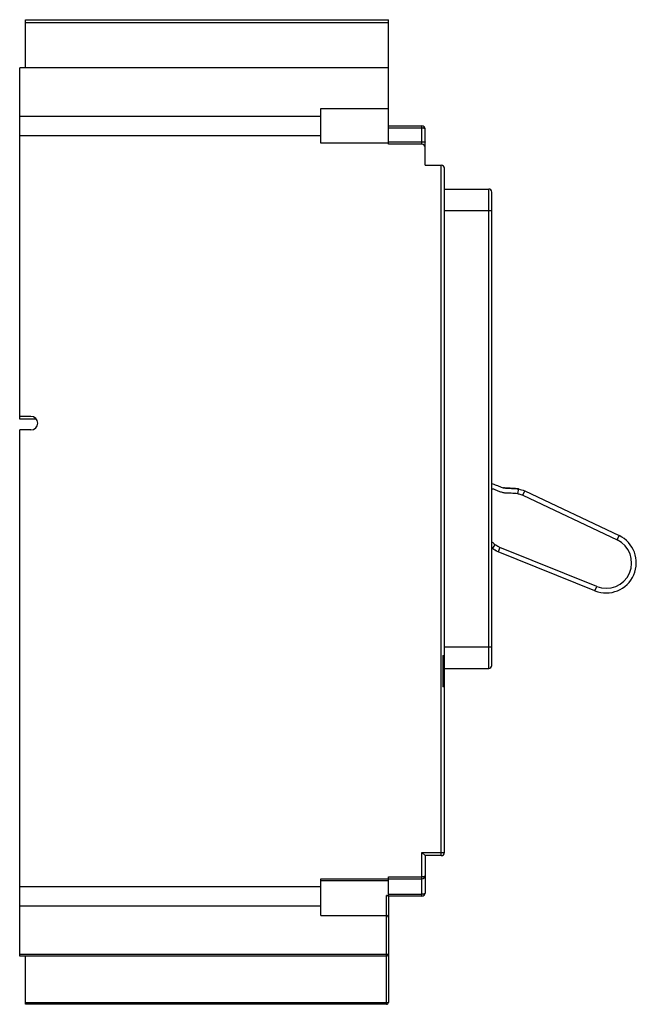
# Model space of a CAD drawing. Header units: millimetres. Extents: x 30 to 190, y 25 to 280.
import ezdxf

# ---------------------------------------------------------------- set-up
doc = ezdxf.new("R2010")
doc.units = ezdxf.units.MM
doc.header["$LTSCALE"] = 19.796437
doc.layers.get('0').update_dxf_attribs({"linetype": 'CONTINUOUS'})

msp = doc.modelspace()

# ---------------------------------------------------------------- linework, layer by layer
at = {"color": 7, "linetype": 'Continuous'}
for p, q in [((31.98, 267.22), (31.98, 279.72)), ((31.98, 279.72), (125.98, 279.72)), ((125.98, 278.92), (31.98, 278.92)), ((125.98, 247.47), (125.98, 279.72)), ((30.48, 176.22), (30.48, 267.22)), ((125.98, 267.22), (30.48, 267.22)), ((108.48, 247.72), (108.48, 256.72)), ((108.48, 256.72), (125.98, 256.72)), ((30.48, 254.76), (108.48, 254.76)), ((125.98, 252.22), (134.68, 252.22)), ((134.68, 251.63), (125.98, 251.63)), ((134.68, 247.47), (134.68, 252.22)), ((135.48, 242.03), (135.48, 251.42)), ((108.48, 249.67), (30.48, 249.67)), ((125.98, 247.72), (108.48, 247.72)), ((125.98, 248.06), (134.68, 248.06)), ((134.68, 247.47), (125.98, 247.47)), ((135.48, 242.03), (139.68, 242.03)), ((139.68, 63.22), (139.68, 242.03)), ((140.48, 64.02), (140.48, 241.23)), ((140.48, 235.85), (151.98, 235.85)), ((151.98, 111.69), (151.98, 235.85)), ((152.78, 112.49), (152.78, 235.05)), ((152.78, 230.25), (140.48, 230.25)), ((33.4, 176.97), (30.48, 176.97)), ((34.73, 176.22), (30.48, 176.22)), ((30.48, 37.22), (30.48, 173.47)), ((33.4, 173.47), (30.48, 173.47)), ((159.66, 158.18), (159.45, 157)), ((160.81, 156.58), (161.3, 157.68)), ((160.81, 156.58), (185.23, 145.03)), ((161.3, 157.68), (185.74, 146.11)), ((185.23, 145.03), (185.74, 146.11)), ((152.93, 142.79), (153.65, 143.75)), ((154.88, 143.03), (154.4, 141.93)), ((179.94, 132.94), (154.88, 143.03)), ((179.49, 131.83), (154.4, 141.93)), ((179.49, 131.83), (179.94, 132.94)), ((140.06, 115.02), (140.48, 115.02)), ((140.06, 115.02), (140.06, 106.92)), ((140.48, 117.29), (152.78, 117.29)), ((140.48, 111.69), (151.98, 111.69)), ((140.48, 106.92), (140.06, 106.92)), ((134.68, 64.02), (140.48, 64.02)), ((134.68, 64.02), (135.48, 63.22)), ((134.68, 52.72), (134.68, 64.02)), ((139.68, 63.22), (135.48, 63.22)), ((135.48, 63.22), (135.48, 53.52)), ((108.48, 57.22), (134.68, 57.22)), ((108.48, 47.72), (108.48, 57.22)), ((125.98, 56.72), (108.48, 56.72)), ((125.98, 57.72), (134.68, 57.72)), ((125.98, 52.92), (125.98, 57.72)), ((30.48, 55.26), (108.48, 55.26)), ((125.48, 52.92), (125.98, 52.92)), ((125.48, 24.72), (125.48, 52.92)), ((134.68, 52.72), (125.97, 52.72)), ((125.98, 53.22), (134.68, 53.22)), ((125.98, 52.72), (125.98, 25.22)), ((108.48, 50.17), (30.48, 50.17)), ((108.48, 47.72), (125.48, 47.72)), ((30.48, 37.72), (125.98, 37.72)), ((125.48, 37.22), (30.48, 37.22)), ((31.98, 24.72), (31.98, 37.22)), ((31.98, 25.22), (125.98, 25.22)), ((125.48, 24.72), (31.98, 24.72))]:
    msp.add_line(p, q, dxfattribs=at)
for centre, radius, start, end in [((134.68, 251.42), 0.8, 0, 90), ((134.68, 246.67), 0.8, 0, 90), ((139.68, 241.23), 0.8, 0, 90), ((151.98, 235.05), 0.8, 0.0022, 89.9985), ((33.4, 175.22), 1.75, 270, 90), ((182.4, 139.06), 7.8, 248.0701, 64.6701), ((158.59, 150.28), 9.39, 231.662, 232.9071), ((182.4, 139.06), 6.6, 248.0701, 64.6701), ((157.39, 148.83), 7.52, 237.7111, 240.1403), ((157.84, 149.62), 8.42, 240.1326, 241.8538), ((151.98, 112.49), 0.8, 269.9977, 359.999), ((139.68, 64.02), 0.8, 270, 360), ((134.68, 58.02), 0.8, 270, 360), ((134.68, 53.52), 0.8, 270, 360), ((125.48, 47.22), 0.5, 0, 90), ((125.48, 37.72), 0.5, 270, 360), ((125.48, 25.22), 0.5, 270, 360)]:
    msp.add_arc(centre, radius, start, end, dxfattribs=at)
for points, knots in [([(135.48, 251.42), (135.48, 251.45), (135.42, 251.5), (135.34, 251.54), (135.2, 251.59), (134.97, 251.62), (134.78, 251.63), (134.68, 251.63)], [0, 0, 0, 0, 0.115808, 0.210251, 0.330766, 0.638473, 1, 1, 1, 1]), ([(134.68, 248.06), (134.78, 248.06), (134.93, 248.06), (135.12, 248.06), (135.24, 248.06), (135.33, 248.05), (135.4, 248.05), (135.44, 248.05), (135.46, 248.05), (135.47, 248.05), (135.48, 248.05), (135.48, 248.04)], [0, 0, 0, 0, 0.38246, 0.555321, 0.706715, 0.830952, 0.923437, 0.956488, 0.980349, 0.994864, 1, 1, 1, 1]), ([(152.78, 159.63), (152.95, 159.56), (153.34, 159.4), (153.93, 159.16), (154.55, 158.92), (155.17, 158.68), (155.73, 158.49), (156.27, 158.39), (156.86, 158.35), (157.51, 158.35), (158.46, 158.34), (159.18, 158.27), (159.66, 158.18)], [0, 0, 0, 0, 0.079957, 0.171961, 0.263965, 0.35597, 0.447974, 0.539978, 0.631983, 0.723987, 0.815991, 1, 1, 1, 1]), ([(152.78, 158.33), (153.04, 158.23), (153.57, 158.02), (154.37, 157.7), (155.2, 157.39), (156.07, 157.19), (156.96, 157.14), (157.81, 157.15), (158.64, 157.12), (159.18, 157.05), (159.45, 157)], [0, 0, 0, 0, 0.124061, 0.248462, 0.376184, 0.508387, 0.638355, 0.762391, 0.881862, 1, 1, 1, 1]), ([(159.66, 158.18), (159.18, 158.27), (158.46, 158.34), (157.51, 158.35), (156.86, 158.35), (156.3, 158.39), (155.96, 158.45), (155.8, 158.49)], [0, 0, 0, 0, 0.340283, 0.510424, 0.680566, 0.850707, 1, 1, 1, 1]), ([(159.45, 157), (159.56, 156.98), (160.03, 156.88), (160.48, 156.72), (160.81, 156.58)], [0, 0, 0, 0, 0.24531, 1, 1, 1, 1]), ([(153.65, 143.75), (153.57, 143.81), (153.27, 144.05), (152.98, 144.31), (152.77, 144.51)], [0, 0, 0, 0, 0.248359, 1, 1, 1, 1]), ([(154.88, 143.03), (154.77, 143.08), (154.35, 143.29), (153.93, 143.53), (153.65, 143.75)], [0, 0, 0, 0, 0.254687, 1, 1, 1, 1]), ([(135.48, 58.02), (135.48, 57.98), (135.43, 57.91), (135.34, 57.85), (135.2, 57.79), (134.98, 57.73), (134.78, 57.72), (134.68, 57.72)], [0, 0, 0, 0, 0.138857, 0.235269, 0.353568, 0.650506, 1, 1, 1, 1]), ([(125.78, 52.82), (125.76, 52.83), (125.67, 52.88), (125.56, 52.92), (125.48, 52.92)], [0, 0, 0, 0, 0.231366, 1, 1, 1, 1]), ([(125.97, 52.72), (125.96, 52.72), (125.93, 52.73), (125.87, 52.76), (125.82, 52.79), (125.78, 52.82)], [0, 0, 0, 0, 0.13399, 0.357413, 1, 1, 1, 1]), ([(135.48, 53.52), (135.48, 53.48), (135.43, 53.41), (135.35, 53.35), (135.21, 53.29), (134.98, 53.23), (134.78, 53.22), (134.68, 53.22)], [0, 0, 0, 0, 0.137214, 0.232652, 0.350041, 0.647018, 1, 1, 1, 1])]:
    msp.add_open_spline(points, degree=3, knots=knots, dxfattribs=at)
for points in [[(159.66, 158.18), (160.24, 158.08), (160.79, 157.89), (161.3, 157.68)], [(154.4, 141.93), (153.9, 142.16), (153.4, 142.43), (152.93, 142.79)]]:
    msp.add_open_spline(points, degree=3, dxfattribs=at)

doc.saveas('drawing.dxf')
